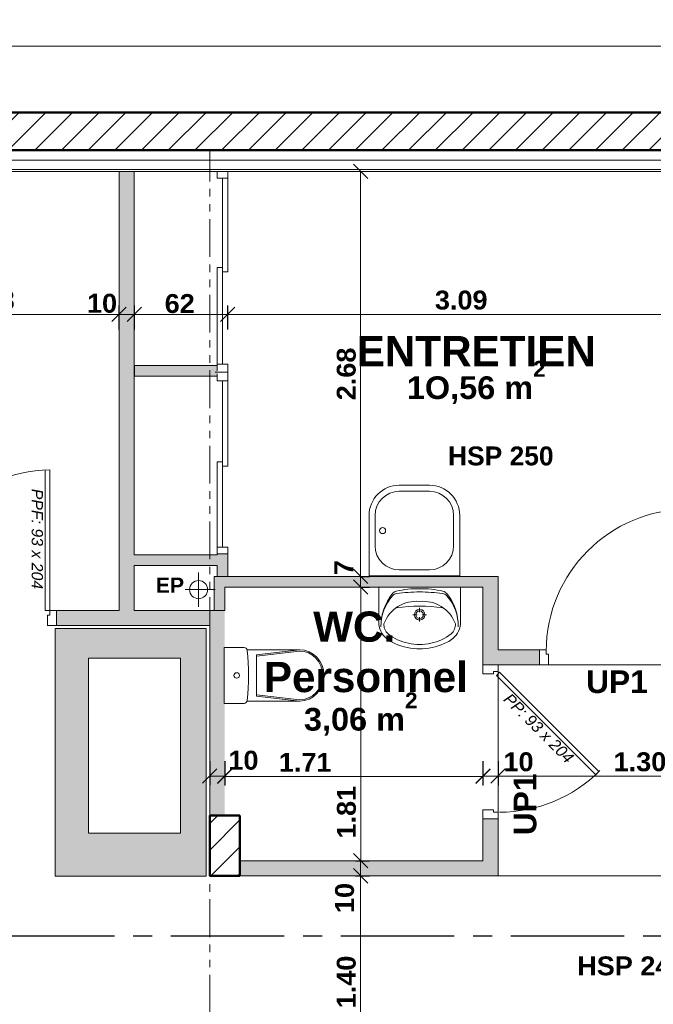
# Model space of a CAD drawing. Extents: x -45086 to 279774, y -60645 to -24658.
# Tile 26 of 35: x -18324 to -14130, y -32935 to -26420. Entities that reach past the tile are written whole.
import ezdxf

# ---------------------------------------------------------------- set-up
doc = ezdxf.new("R2010")
doc.units = 0
doc.header["$LTSCALE"] = 0.1
doc.header["$MEASUREMENT"] = 0
for name, pattern in [('AXES2', [1.125, 0.75, -0.125, 0.125, -0.125]), ('FANTOMEx2', [5, 2.5, -0.5, 0.5, -0.5, 0.5, -0.5]), ('Traits', [282.222223, 141.111112, -141.111112])]:
    doc.linetypes.add(name, pattern=pattern)
doc.layers.get('0').update_dxf_attribs({"lineweight": 9})
doc.layers.get('Defpoints').update_dxf_attribs({"lineweight": 9})
for name, color, linetype, lineweight in [('Brise Soleil', 7, 'Continuous', 9), ('Cloisons', 7, 'Continuous', 9), ('Cotat_ 1_50', 7, 'Continuous', 9), ('Doublages Inter', 7, 'Continuous', 9), ('Faux plafonds', 7, 'Continuous', 9), ('Murs Périphériques', 7, 'Continuous', 9), ('Murs Refend', 7, 'Continuous', 9), ('Plomberie Sanitaire', 7, 'Continuous', 9), ('Poutres', 7, 'Continuous', 9), ('Revetement Sols', 7, 'Continuous', 9), ('Texte 2D', 7, 'Continuous', 9), ('Toiture Terrasse', 7, 'Continuous', 9)]:
    doc.layers.add(name, color=color, linetype=linetype, lineweight=lineweight)
doc.styles.add('STYLE_GENERE_2', font='swisscb.ttf', dxfattribs={"width": 1.25})
doc.styles.add('STYLE_GENERE_4', font='ariali.ttf')
doc.styles.add('STYLE_GENERE_6', font='arialbd.ttf')
doc.linetypes.add('ISOLATION', pattern='A,0.0001,-0.1,[134,ltypeshp.shx,S=0.1,R=0,X=-0.1,Y=0],-0.2,[134,ltypeshp.shx,S=0.1,R=180,X=0.1,Y=0],-0.1', length=0.4001)
doc.dimstyles.new('COTE CM', dxfattribs={"dimtxt": 125, "dimasz": 95, "dimexe": 60, "dimexo": 60, "dimgap": 30, "dimtad": 1, "dimdec": 0, "dimlfac": 0.1, "dimzin": 0, "dimdsep": 46, "dimtxsty": 'STYLE_GENERE_2', "dimblk": 'OBLIQUE', "dimcen": 0.09, "dimclrd": 256, "dimclre": 59, "dimclrt": 256, "dimadec": 0, "dimazin": 0, "dimtfac": 1, "dimtdec": 0, "dimtmove": 1, "dimatfit": 3, "dimfxl": 100, "dimfxlon": 1, "dimtolj": 1, "dimtzin": 0, "dimlwd": -1, "dimarcsym": 0})
doc.dimstyles.new('COTE METRES', dxfattribs={"dimtxt": 125, "dimasz": 95, "dimexe": 60, "dimexo": 60, "dimgap": 30, "dimtad": 1, "dimlfac": 0.001, "dimzin": 0, "dimdsep": 46, "dimtxsty": 'STYLE_GENERE_2', "dimblk": 'OBLIQUE', "dimcen": 0.09, "dimclrd": 256, "dimclre": 256, "dimclrt": 256, "dimadec": 0, "dimazin": 0, "dimtfac": 1, "dimtmove": 1, "dimatfit": 3, "dimldrblk": 'OBLIQUE', "dimfxl": 100, "dimfxlon": 1, "dimtolj": 1, "dimtzin": 0, "dimlwd": -1, "dimlwe": -1, "dimarcsym": 0})

# ---------------------------------------------------------------- blocks, each defined once
blk = doc.blocks.new('Dalle_35', base_point=(-18090.2, -30448.4))
at = {"layer": 'Brise Soleil', "linetype": 'Continuous', "lineweight": 60}
h = blk.add_hatch(color=255, dxfattribs=at)
h.paths.add_polyline_path([(-18090.2, -30448.4), (-18090.2, -32088.4), (-17090.3, -32088.4), (-17090.3, -30448.4)], flags=0)
h.paths.add_polyline_path([(-17867.8, -30644.4), (-17258.9, -30644.4), (-17258.9, -31802.4), (-17867.8, -31802.4)], flags=0)
at = {"layer": 'Brise Soleil', "color": 59, "linetype": 'Continuous', "lineweight": 20, "flags": 128}
for points in [[(-18090.2, -30448.4), (-18090.2, -32088.4), (-17090.3, -32088.4), (-17090.3, -30448.4)], [(-17867.8, -30644.4), (-17258.9, -30644.4), (-17258.9, -31802.4), (-17867.8, -31802.4)]]:
    blk.add_lwpolyline(points, close=True, dxfattribs=at)
blk = doc.blocks.new('Symbole cuvette 3 12_3', base_point=(-16969.6, -30574.3))
at = {"layer": 'Plomberie Sanitaire', "color": 59, "linetype": 'Continuous', "lineweight": 20}
for p, q in [((-16969.6, -30574.3), (-16969.6, -30944.3)), ((-16969.6, -30574.3), (-16839.2, -30574.3)), ((-16818.1, -30589), (-16470.4, -30589)), ((-16470.9, -30589), (-16757.1, -30622.1)), ((-16470.9, -30597.7), (-16757.1, -30630.8)), ((-16757.1, -30759.3), (-16757.1, -30622.1)), ((-16757.1, -30759.3), (-16757.1, -30896.5)), ((-16969.6, -30944.3), (-16839.2, -30944.3)), ((-16818.3, -30929.6), (-16470.4, -30929.6)), ((-16470.9, -30921), (-16757.1, -30887.8)), ((-16470.9, -30929.6), (-16757.1, -30896.5))]:
    blk.add_line(p, q, dxfattribs=at)
for centre, major_axis, ratio, start_param, end_param in [((-16839.2, -30595.8), (22, 0), 0.977808, 0.109401, 1.570796), ((-18427.3, -30759.3), (1618.9, 0), 0.977808, 6.178338, 6.388154), ((-16470.9, -30759.3), (0, 161.6), 0.94264, 3.141593, 6.283185), ((-16470.4, -30759.3), (0, 170.3), 0.944011, 3.141593, 6.283185), ((-16839.2, -30922.8), (22, 0), 0.977808, 4.712389, 6.18277)]:
    blk.add_ellipse(centre, major_axis=major_axis, ratio=ratio, start_param=start_param, end_param=end_param, dxfattribs=at)
blk.add_ellipse((-16887.3, -30759.3), major_axis=(18.4, 0), ratio=0.977808, dxfattribs=at)
blk = doc.blocks.new('Symbole lavabo 12_5', base_point=(-15406.8, -30584.3))
at = {"layer": 'Plomberie Sanitaire', "color": 59, "linetype": 'Continuous', "lineweight": 20}
for p, q in [((-15406.8, -30174.3), (-15946.8, -30174.3)), ((-15946.8, -30174.3), (-15946.8, -30402.7)), ((-15761.8, -30174.3), (-15591.7, -30174.3)), ((-15406.8, -30174.3), (-15406.8, -30402.7)), ((-15722.1, -30357.6), (-15693.3, -30357.6)), ((-15676.7, -30312.1), (-15676.7, -30340.9)), ((-15660, -30357.6), (-15631.2, -30357.6)), ((-15676.7, -30374.3), (-15676.7, -30403.1))]:
    blk.add_line(p, q, dxfattribs=at)
for radius in [35, 25]:
    blk.add_circle((-15676.7, -30357.6), radius, dxfattribs=at)
for centre, radius, start, end in [((-15593.2, -30432.3), 339.6, 140.74225, 180.98472), ((-15822.8, -30262.1), 45, 97.90792, 138.60197), ((-15821.4, -30245.8), 45, 102.77149, 140.74225), ((-15681.9, -30861.1), 675.9, 89.56719, 102.77149), ((-15670.3, -31360.4), 1153.8, 90.32245, 97.90792), ((-15671, -30861.1), 675.9, 77.30598, 90.51028), ((-15681.9, -31360.4), 1153.8, 82.16955, 89.75502), ((-15530.9, -30261.9), 45, 41.47551, 82.16955), ((-15532.4, -30245.6), 45, 39.33522, 77.30598), ((-15760.3, -30432.4), 339.6, 359.09275, 39.33522), ((-15627.7, -30434.1), 305.1, 138.60196, 180.75418), ((-15696.1, -30509.2), 240.6, 85.39402, 121.05606), ((-15657.5, -30509.2), 240.6, 58.94394, 94.60598), ((-15725.8, -30434.1), 305.1, 359.32329, 41.47551), ((-15689.7, -30505.3), 240.7, 122.84422, 158.44807), ((-15676.7, -31285), 984.9, 81.17345, 98.82043), ((-15663.9, -30505.3), 240.7, 21.55193, 57.15578), ((-15809.5, -30408.6), 137.4, 177.54482, 231.25458), ((-15832.8, -30422.4), 80.9, 176.06939, 229.19839), ((-15520.8, -30422.4), 80.9, 310.80161, 3.93061), ((-15544, -30408.6), 137.4, 308.74542, 2.45518), ((-15700.2, -30256.9), 293, 230.71494, 260.00224), ((-15653.4, -30256.9), 293, 279.99776, 309.28506), ((-15762.5, -30349.7), 212.8, 231.31519, 242.84286), ((-15663.1, -30140.6), 444.2, 243.7403, 265.79476), ((-15676.8, -30237.6), 316.7, 256.43339, 283.56661), ((-15690.5, -30140.6), 444.2, 274.20524, 296.2597), ((-15591, -30349.7), 212.8, 297.15714, 308.68481), ((-15676.8, -30314.3), 270, 265.98758, 274.01242)]:
    blk.add_arc(centre, radius, start, end, dxfattribs=at)
blk = doc.blocks.new('Fontaine 2 12', base_point=(-22620.7, 257555.9))
at = {"layer": 'Plomberie Sanitaire', "color": 59, "linetype": 'Continuous', "lineweight": 20}
for p, q in [((-22620.7, 258155.9), (-22620.7, 257755.9)), ((-22020.7, 258155.9), (-22620.7, 258155.9)), ((-22020.7, 257755.9), (-22020.7, 258155.9)), ((-22320.7, 258115.9), (-22420.7, 258115.9)), ((-22220.7, 258115.9), (-22320.7, 258115.9)), ((-22580.7, 257955.9), (-22580.7, 257755.9)), ((-22060.7, 257755.9), (-22060.7, 257955.9)), ((-22420.7, 257595.9), (-22220.7, 257595.9)), ((-22420.7, 257555.9), (-22220.7, 257555.9))]:
    blk.add_line(p, q, dxfattribs=at)
blk.add_circle((-22530.7, 257855.9), 20, dxfattribs=at)
for centre, radius, start, end in [((-22420.7, 257955.9), 160, 90, 180), ((-22220.7, 257955.9), 160, 0, 90), ((-22420.7, 257755.9), 200, 180, 270), ((-22420.7, 257755.9), 160, 180, 270), ((-22220.7, 257755.9), 200, 270, 0), ((-22220.7, 257755.9), 160, 270, 0)]:
    blk.add_arc(centre, radius, start, end, dxfattribs=at)
blk = doc.blocks.new('_Oblique')
at = {"color": 0, "linetype": 'ByBlock', "lineweight": -2}
blk.add_line((-0.5, -0.5), (0.5, 0.5), dxfattribs=at)
blk = doc.blocks.new('*D288', base_point=(-22620.7, 257555.9))
at = {"layer": 'Cotat_ 1_50', "transparency": 16777216}
for p, q in [((-42385.9, -26696.5), (-42385.9, -26536.5)), ((-10001.2, -26696.5), (-10001.2, -26536.5)), ((-42385.9, -26596.5), (-10001.2, -26596.5))]:
    blk.add_line(p, q, dxfattribs=at)
at = {"layer": 'Defpoints', "color": 0, "transparency": 16777216}
for p in [(-10001.2, -26596.5), (-42385.9, -31309.9), (-10001.2, -34322.8)]:
    blk.add_point(p, dxfattribs=at)
at = {"layer": 'Cotat_ 1_50', "transparency": 16777216, "xscale": 95, "yscale": 95, "zscale": 95, "rotation": 180}
blk.add_blockref('_Oblique', (-42385.9, -26596.5), dxfattribs=at)
at = {"layer": 'Cotat_ 1_50', "transparency": 16777216, "xscale": 95, "yscale": 95, "zscale": 95}
blk.add_blockref('_Oblique', (-10001.2, -26596.5), dxfattribs=at)
at = {"layer": 'Cotat_ 1_50', "transparency": 16777216, "insert": (-26193.6, -26502.4), "char_height": 125, "attachment_point": 5, "style": 'STYLE_GENERE_2'}
blk.add_mtext('\\A1;32.39', dxfattribs=at)
blk = doc.blocks.new('*D348', base_point=(-22620.7, 257555.9))
at = {"layer": 'Cotat_ 1_50', "transparency": 16777216}
for p, q in [((-16102.1, -32085.3), (-16007.7, -32085.3)), ((-16067.7, -33489.8), (-16067.7, -32085.3)), ((-15967.7, -33489.8), (-16127.7, -33489.8))]:
    blk.add_line(p, q, dxfattribs=at)
at = {"layer": 'Defpoints', "color": 0, "transparency": 16777216}
for p in [(-16162.1, -32085.3), (-16067.7, -32085.3), (-15103.7, -33489.8)]:
    blk.add_point(p, dxfattribs=at)
at = {"layer": 'Cotat_ 1_50', "transparency": 16777216, "xscale": 95, "yscale": 95, "zscale": 95}
for p, rotation in [((-16067.7, -32085.3), 90), ((-16067.7, -33489.8), 270)]:
    blk.add_blockref('_Oblique', p, dxfattribs=dict(at, rotation=rotation))
at = {"layer": 'Cotat_ 1_50', "transparency": 16777216, "insert": (-16161.8, -32787.5), "char_height": 125, "attachment_point": 5, "rotation": 90, "style": 'STYLE_GENERE_2'}
blk.add_mtext('\\A1;1.40', dxfattribs=at)
blk = doc.blocks.new('*D349', base_point=(-22620.7, 257555.9))
at = {"layer": 'Cotat_ 1_50', "color": 59, "lineweight": -2, "transparency": 16777216}
for p, q in [((-16102.1, -31985.3), (-16007.7, -31985.3)), ((-16102.1, -32085.3), (-16007.7, -32085.3))]:
    blk.add_line(p, q, dxfattribs=at)
at = {"layer": 'Cotat_ 1_50', "transparency": 16777216}
blk.add_line((-16067.7, -32085.3), (-16067.7, -31985.3), dxfattribs=at)
at = {"layer": 'Defpoints', "color": 0, "transparency": 16777216}
for p in [(-16162.1, -31985.3), (-16067.7, -31985.3), (-16162.1, -32085.3)]:
    blk.add_point(p, dxfattribs=at)
at = {"layer": 'Cotat_ 1_50', "transparency": 16777216, "xscale": 95, "yscale": 95, "zscale": 95}
for p, rotation in [((-16067.7, -31985.3), 90), ((-16067.7, -32085.3), 270)]:
    blk.add_blockref('_Oblique', p, dxfattribs=dict(at, rotation=rotation))
at = {"layer": 'Cotat_ 1_50', "transparency": 16777216, "insert": (-16173, -32231.8), "char_height": 125, "attachment_point": 5, "rotation": 90, "style": 'STYLE_GENERE_2'}
blk.add_mtext('\\A1;10', dxfattribs=at)
blk = doc.blocks.new('*D350', base_point=(-22620.7, 257555.9))
at = {"layer": 'Cotat_ 1_50', "transparency": 16777216}
for p, q in [((-16066.7, -30174.3), (-16006.7, -30174.3)), ((-16066.7, -31985.3), (-16066.7, -30174.3)), ((-16102.1, -31985.3), (-16006.7, -31985.3))]:
    blk.add_line(p, q, dxfattribs=at)
at = {"layer": 'Defpoints', "color": 0, "transparency": 16777216}
for p in [(-16112.1, -30174.3), (-16066.7, -30174.3), (-16162.1, -31985.3)]:
    blk.add_point(p, dxfattribs=at)
at = {"layer": 'Cotat_ 1_50', "transparency": 16777216, "xscale": 95, "yscale": 95, "zscale": 95}
for p, rotation in [((-16066.7, -30174.3), 90), ((-16066.7, -31985.3), 270)]:
    blk.add_blockref('_Oblique', p, dxfattribs=dict(at, rotation=rotation))
at = {"layer": 'Cotat_ 1_50', "transparency": 16777216, "insert": (-16160.7, -31664.2), "char_height": 125, "attachment_point": 5, "rotation": 90, "style": 'STYLE_GENERE_2'}
blk.add_mtext('\\A1;1.81', dxfattribs=at)
blk = doc.blocks.new('*D351', base_point=(-22620.7, 257555.9))
at = {"layer": 'Cotat_ 1_50', "color": 59, "lineweight": -2, "transparency": 16777216}
for p, q in [((-16067.7, -30104.3), (-16007.7, -30104.3)), ((-16067.7, -30174.3), (-16007.7, -30174.3))]:
    blk.add_line(p, q, dxfattribs=at)
at = {"layer": 'Cotat_ 1_50', "transparency": 16777216}
blk.add_line((-16067.7, -30174.3), (-16067.7, -30104.3), dxfattribs=at)
at = {"layer": 'Defpoints', "color": 0, "transparency": 16777216}
for p in [(-16112.1, -30104.3), (-16067.7, -30104.3), (-16112.1, -30174.3)]:
    blk.add_point(p, dxfattribs=at)
at = {"layer": 'Cotat_ 1_50', "transparency": 16777216, "xscale": 95, "yscale": 95, "zscale": 95}
for p, rotation in [((-16067.7, -30104.3), 90), ((-16067.7, -30174.3), 270)]:
    blk.add_blockref('_Oblique', p, dxfattribs=dict(at, rotation=rotation))
at = {"layer": 'Cotat_ 1_50', "transparency": 16777216, "insert": (-16178.9, -30045.9), "char_height": 125, "attachment_point": 5, "rotation": 90, "style": 'STYLE_GENERE_2'}
blk.add_mtext('\\A1;7', dxfattribs=at)
blk = doc.blocks.new('*D352', base_point=(-22620.7, 257555.9))
at = {"layer": 'Cotat_ 1_50', "transparency": 16777216}
for p, q in [((-16167.7, -27424.3), (-16007.7, -27424.3)), ((-16067.7, -30104.3), (-16067.7, -27424.3)), ((-16067.7, -30104.3), (-16007.7, -30104.3))]:
    blk.add_line(p, q, dxfattribs=at)
at = {"layer": 'Defpoints', "color": 0, "transparency": 16777216}
for p in [(-26085.6, -27424.3), (-16067.7, -27424.3), (-16112.1, -30104.3)]:
    blk.add_point(p, dxfattribs=at)
at = {"layer": 'Cotat_ 1_50', "transparency": 16777216, "xscale": 95, "yscale": 95, "zscale": 95}
for p, rotation in [((-16067.7, -27424.3), 90), ((-16067.7, -30104.3), 270)]:
    blk.add_blockref('_Oblique', p, dxfattribs=dict(at, rotation=rotation))
at = {"layer": 'Cotat_ 1_50', "transparency": 16777216, "insert": (-16161.8, -28764.3), "char_height": 125, "attachment_point": 5, "rotation": 90, "style": 'STYLE_GENERE_2'}
blk.add_mtext('\\A1;2.68', dxfattribs=at)
blk = doc.blocks.new('*D353', base_point=(-22620.7, 257555.9))
at = {"layer": 'Cotat_ 1_50', "color": 59, "lineweight": -2, "transparency": 16777216}
for p, q in [((-17066.4, -31325.5), (-17066.4, -31485.5)), ((-16966.4, -31325.5), (-16966.4, -31485.5))]:
    blk.add_line(p, q, dxfattribs=at)
at = {"layer": 'Cotat_ 1_50', "transparency": 16777216}
blk.add_line((-17066.4, -31425.5), (-16966.4, -31425.5), dxfattribs=at)
at = {"layer": 'Defpoints', "color": 0, "transparency": 16777216}
for p in [(-17066.4, -31257.5), (-16966.4, -31257.5), (-16966.4, -31425.5)]:
    blk.add_point(p, dxfattribs=at)
at = {"layer": 'Cotat_ 1_50', "transparency": 16777216, "xscale": 95, "yscale": 95, "zscale": 95, "rotation": 180}
blk.add_blockref('_Oblique', (-17066.4, -31425.5), dxfattribs=at)
at = {"layer": 'Cotat_ 1_50', "transparency": 16777216, "xscale": 95, "yscale": 95, "zscale": 95}
blk.add_blockref('_Oblique', (-16966.4, -31425.5), dxfattribs=at)
at = {"layer": 'Cotat_ 1_50', "transparency": 16777216, "insert": (-16843, -31321.1), "char_height": 125, "attachment_point": 5, "style": 'STYLE_GENERE_2'}
blk.add_mtext('\\A1;10', dxfattribs=at)
blk = doc.blocks.new('*D354', base_point=(-22620.7, 257555.9))
at = {"layer": 'Cotat_ 1_50', "transparency": 16777216}
for p, q in [((-16966.4, -31327.4), (-16966.4, -31487.4)), ((-15257.8, -31327.4), (-15257.8, -31487.4)), ((-16966.4, -31427.4), (-15257.8, -31427.4))]:
    blk.add_line(p, q, dxfattribs=at)
at = {"layer": 'Defpoints', "color": 0, "transparency": 16777216}
for p in [(-15257.8, -31094.8), (-16966.4, -31257.5), (-15257.8, -31427.4)]:
    blk.add_point(p, dxfattribs=at)
at = {"layer": 'Cotat_ 1_50', "transparency": 16777216, "xscale": 95, "yscale": 95, "zscale": 95, "rotation": 180}
blk.add_blockref('_Oblique', (-16966.4, -31427.4), dxfattribs=at)
at = {"layer": 'Cotat_ 1_50', "transparency": 16777216, "xscale": 95, "yscale": 95, "zscale": 95}
blk.add_blockref('_Oblique', (-15257.8, -31427.4), dxfattribs=at)
at = {"layer": 'Cotat_ 1_50', "transparency": 16777216, "insert": (-16434.4, -31334.5), "char_height": 125, "attachment_point": 5, "style": 'STYLE_GENERE_2'}
blk.add_mtext('\\A1;1.71', dxfattribs=at)
blk = doc.blocks.new('*D355', base_point=(-22620.7, 257555.9))
at = {"layer": 'Cotat_ 1_50', "color": 59, "lineweight": -2, "transparency": 16777216}
for p, q in [((-15257.8, -31325.5), (-15257.8, -31485.5)), ((-15157.8, -31325.5), (-15157.8, -31485.5))]:
    blk.add_line(p, q, dxfattribs=at)
at = {"layer": 'Cotat_ 1_50', "transparency": 16777216}
blk.add_line((-15257.8, -31425.5), (-15157.8, -31425.5), dxfattribs=at)
at = {"layer": 'Defpoints', "color": 0, "transparency": 16777216}
for p in [(-15257.8, -31145.4), (-15157.8, -31145.4), (-15157.8, -31425.5)]:
    blk.add_point(p, dxfattribs=at)
at = {"layer": 'Cotat_ 1_50', "transparency": 16777216, "xscale": 95, "yscale": 95, "zscale": 95, "rotation": 180}
blk.add_blockref('_Oblique', (-15257.8, -31425.5), dxfattribs=at)
at = {"layer": 'Cotat_ 1_50', "transparency": 16777216, "xscale": 95, "yscale": 95, "zscale": 95}
blk.add_blockref('_Oblique', (-15157.8, -31425.5), dxfattribs=at)
at = {"layer": 'Cotat_ 1_50', "transparency": 16777216, "insert": (-15022.1, -31331.4), "char_height": 125, "attachment_point": 5, "style": 'STYLE_GENERE_2'}
blk.add_mtext('\\A1;10', dxfattribs=at)
blk = doc.blocks.new('*D356', base_point=(-22620.7, 257555.9))
at = {"layer": 'Cotat_ 1_50', "transparency": 16777216}
for p, q in [((-13856.6, -31325.5), (-13856.6, -31485.5)), ((-15157.8, -31413.4), (-15157.8, -31485.5)), ((-15157.8, -31425.5), (-13856.6, -31425.5))]:
    blk.add_line(p, q, dxfattribs=at)
at = {"layer": 'Defpoints', "color": 0, "transparency": 16777216}
for p in [(-13856.6, -30003.3), (-15157.8, -31353.4), (-13856.6, -31425.5)]:
    blk.add_point(p, dxfattribs=at)
at = {"layer": 'Cotat_ 1_50', "transparency": 16777216, "xscale": 95, "yscale": 95, "zscale": 95, "rotation": 180}
blk.add_blockref('_Oblique', (-15157.8, -31425.5), dxfattribs=at)
at = {"layer": 'Cotat_ 1_50', "transparency": 16777216, "xscale": 95, "yscale": 95, "zscale": 95}
blk.add_blockref('_Oblique', (-13856.6, -31425.5), dxfattribs=at)
at = {"layer": 'Cotat_ 1_50', "transparency": 16777216, "insert": (-14218.5, -31331.4), "char_height": 125, "attachment_point": 5, "style": 'STYLE_GENERE_2'}
blk.add_mtext('\\A1;1.30', dxfattribs=at)
blk = doc.blocks.new('*D460', base_point=(-22620.7, 257555.9))
at = {"layer": 'Cotat_ 1_50', "color": 59, "lineweight": -2, "transparency": 16777216}
for p, q in [((-19347.3, -28470.6), (-19347.3, -28310.6)), ((-17666.4, -28470.6), (-17666.4, -28310.6))]:
    blk.add_line(p, q, dxfattribs=at)
at = {"layer": 'Cotat_ 1_50', "transparency": 16777216}
blk.add_line((-19347.3, -28370.6), (-17666.4, -28370.6), dxfattribs=at)
at = {"layer": 'Defpoints', "color": 0, "transparency": 16777216}
for p in [(-17666.4, -28370.6), (-19347.3, -29212.9), (-17666.4, -30329.7)]:
    blk.add_point(p, dxfattribs=at)
at = {"layer": 'Cotat_ 1_50', "transparency": 16777216, "xscale": 95, "yscale": 95, "zscale": 95, "rotation": 180}
blk.add_blockref('_Oblique', (-19347.3, -28370.6), dxfattribs=at)
at = {"layer": 'Cotat_ 1_50', "transparency": 16777216, "xscale": 95, "yscale": 95, "zscale": 95}
blk.add_blockref('_Oblique', (-17666.4, -28370.6), dxfattribs=at)
at = {"layer": 'Cotat_ 1_50', "transparency": 16777216, "insert": (-18506.8, -28276.5), "char_height": 125, "attachment_point": 5, "style": 'STYLE_GENERE_2'}
blk.add_mtext('\\A1;168', dxfattribs=at)
blk = doc.blocks.new('*D486')
at = {"layer": 'Defpoints', "color": 0, "transparency": 16777216}
for p in [(-17666.4, -28370.6), (-17565.1, -28370.6), (-17565.1, -28709.2)]:
    blk.add_point(p, dxfattribs=at)
at = {"layer": 'Murs Périphériques', "color": 59, "lineweight": -2, "transparency": 16777216}
for p, q in [((-17666.4, -28370.6), (-17666.4, -28310.6)), ((-17565.1, -28470.6), (-17565.1, -28310.6))]:
    blk.add_line(p, q, dxfattribs=at)
at = {"layer": 'Murs Périphériques', "transparency": 16777216}
blk.add_line((-17666.4, -28370.6), (-17565.1, -28370.6), dxfattribs=at)
at = {"layer": 'Murs Périphériques', "transparency": 16777216, "xscale": 95, "yscale": 95, "zscale": 95, "rotation": 180}
blk.add_blockref('_Oblique', (-17666.4, -28370.6), dxfattribs=at)
at = {"layer": 'Murs Périphériques', "transparency": 16777216, "xscale": 95, "yscale": 95, "zscale": 95}
blk.add_blockref('_Oblique', (-17565.1, -28370.6), dxfattribs=at)
at = {"layer": 'Murs Périphériques', "transparency": 16777216, "insert": (-17779, -28297.5), "char_height": 125, "attachment_point": 5, "style": 'STYLE_GENERE_2'}
blk.add_mtext('\\A1;10', dxfattribs=at)
blk = doc.blocks.new('*D487')
at = {"layer": 'Defpoints', "color": 0, "transparency": 16777216}
for p in [(-16946.4, -28370.6), (-17565.1, -28709.2), (-16946.4, -28699.2)]:
    blk.add_point(p, dxfattribs=at)
at = {"layer": 'Murs Périphériques', "color": 59, "lineweight": -2, "transparency": 16777216}
for p, q in [((-17565.1, -28470.6), (-17565.1, -28310.6)), ((-16946.4, -28470.6), (-16946.4, -28310.6))]:
    blk.add_line(p, q, dxfattribs=at)
at = {"layer": 'Murs Périphériques', "transparency": 16777216}
blk.add_line((-17565.1, -28370.6), (-16946.4, -28370.6), dxfattribs=at)
at = {"layer": 'Murs Périphériques', "transparency": 16777216, "xscale": 95, "yscale": 95, "zscale": 95, "rotation": 180}
blk.add_blockref('_Oblique', (-17565.1, -28370.6), dxfattribs=at)
at = {"layer": 'Murs Périphériques', "transparency": 16777216, "xscale": 95, "yscale": 95, "zscale": 95}
blk.add_blockref('_Oblique', (-16946.4, -28370.6), dxfattribs=at)
at = {"layer": 'Murs Périphériques', "transparency": 16777216, "insert": (-17264.7, -28299.4), "char_height": 125, "attachment_point": 5, "style": 'STYLE_GENERE_2'}
blk.add_mtext('\\A1;62', dxfattribs=at)
blk = doc.blocks.new('*D488')
at = {"layer": 'Defpoints', "color": 0, "lineweight": 30, "transparency": 16777216}
for p in [(-13856.6, -27424.3), (-13856.6, -28370.6), (-16946.4, -28699.2)]:
    blk.add_point(p, dxfattribs=at)
at = {"layer": 'Murs Périphériques', "transparency": 16777216}
for p, q in [((-13856.6, -28270.6), (-13856.6, -28430.6)), ((-16946.4, -28470.6), (-16946.4, -28310.6)), ((-16946.4, -28370.6), (-13856.6, -28370.6))]:
    blk.add_line(p, q, dxfattribs=at)
at = {"layer": 'Murs Périphériques', "transparency": 16777216, "xscale": 95, "yscale": 95, "zscale": 95, "rotation": 180}
blk.add_blockref('_Oblique', (-16946.4, -28370.6), dxfattribs=at)
at = {"layer": 'Murs Périphériques', "transparency": 16777216, "xscale": 95, "yscale": 95, "zscale": 95}
blk.add_blockref('_Oblique', (-13856.6, -28370.6), dxfattribs=at)
at = {"layer": 'Murs Périphériques', "transparency": 16777216, "insert": (-15401.5, -28276.5), "char_height": 125, "attachment_point": 5, "style": 'STYLE_GENERE_2'}
blk.add_mtext('\\A1;3.09', dxfattribs=at)

msp = doc.modelspace()

# ---------------------------------------------------------------- hatches: boundary and pattern name
at = {"layer": 'Cloisons'}
for points in [[(-17566.358, -30429.753), (-17566.358, -27424.264), (-17666.358, -27424.264), (-17666.358, -30429.753)], [(-16966.358, -31685.283), (-16966.358, -30329.716), (-17066.358, -30429.716), (-17066.358, -31685.283)]]:
    msp.add_hatch(color=256, dxfattribs=at).paths.add_polyline_path(points)
for points in [[(-17016.358, -28709.249), (-17565.097, -28709.249), (-17565.097, -28779.249), (-17016.358, -28779.249)], [(-17566.358, -30032.306), (-17016.358, -30032.306), (-17016.358, -29962.306), (-17566.358, -29962.306)], [(-17016.358, -30104.287), (-16946.358, -30104.287), (-16946.358, -29955.405), (-17016.358, -29955.405)], [(-16966.358, -30174.302), (-15257.779, -30174.302), (-15157.779, -30104.302), (-17036.358, -30104.302)], [(-16966.358, -30329.716), (-16966.358, -30174.302), (-17036.358, -30104.302), (-17036.358, -30329.716)], [(-15157.779, -30104.302), (-15257.779, -30174.302), (-15257.779, -30689.154), (-15157.779, -30689.154)], [(-18080.229, -30329.716), (-18080.229, -30429.716), (-17666.358, -30429.716), (-17666.358, -30329.716)], [(-17566.358, -30329.716), (-17566.358, -30429.716), (-17066.358, -30429.716), (-16966.358, -30329.716)], [(-15157.779, -30589.154), (-15157.779, -30689.154), (-14883.744, -30689.154), (-14883.744, -30589.154)], [(-15157.779, -31709.154), (-15257.779, -31709.154), (-15257.779, -31985.283), (-15157.779, -32085.283)], [(-16866.358, -32085.283), (-15157.779, -32085.283), (-15257.779, -31985.283), (-16866.358, -31985.283)]]:
    msp.add_hatch(color=256, dxfattribs=at).paths.add_polyline_path(points, flags=0)
at = {"layer": 'Murs Périphériques'}
h = msp.add_hatch(dxfattribs=at)
h.set_pattern_fill('ANSI31', color=256, scale=1000)
h.set_pattern_definition([(45, (-22894.26, -32484.26), (-88.3883, 88.3883), [])])
h.paths.add_polyline_path([(-10001.246, -27034.264), (-22894.259, -27034.264), (-22894.259, -27284.264), (-10221.246, -27284.264), (-10221.246, -32484.264), (-10001.246, -32484.264), (-10001.246, -27284.264)])
at = {"layer": 'Murs Refend', "linetype": 'Continuous', "lineweight": 15}
h = msp.add_hatch(dxfattribs=at)
h.set_pattern_fill('ANSI31', color=250, scale=1000, style=0)
h.paths.add_polyline_path([(-16866.358, -32085.283), (-16866.358, -31685.283), (-17066.358, -31685.283), (-17066.358, -32085.283)], flags=0)

# ---------------------------------------------------------------- linework, layer by layer
at = {"linetype": 'AXES2', "lineweight": 30, "ltscale": 10000}
msp.add_line((-9822.49, -32484.264), (-43832.691, -32484.264), dxfattribs=at)
at = {"layer": 'Cloisons', "color": 7, "linetype": 'ISOLATION', "ltscale": 1550}
msp.add_line((-42038.876, -27349.212), (-10303.26, -27348.986), dxfattribs=at)
at = {"layer": 'Cloisons', "linetype": 'Continuous'}
for p, q in [((-17666.358, -27424.264), (-17666.358, -30329.716)), ((-17566.358, -29962.306), (-17566.358, -27424.264)), ((-17016.358, -28709.249), (-17565.097, -28709.249)), ((-17565.097, -28709.249), (-17565.097, -28779.249)), ((-17565.097, -28779.249), (-17016.358, -28779.249)), ((-17016.358, -29962.306), (-17566.358, -29962.306)), ((-16946.358, -29955.405), (-17016.358, -29955.405)), ((-17016.358, -29955.405), (-17016.358, -29962.306)), ((-16946.358, -30104.287), (-16946.358, -29955.405)), ((-17566.358, -30032.306), (-17016.358, -30032.306)), ((-17566.358, -30329.716), (-17566.358, -30032.306)), ((-17016.358, -30032.306), (-17016.358, -30104.287)), ((-15157.779, -30104.302), (-17036.358, -30104.302)), ((-17036.358, -30104.302), (-17036.358, -30329.716)), ((-17016.358, -30104.287), (-16946.358, -30104.287)), ((-15157.779, -30589.154), (-15157.779, -30104.302)), ((-16966.358, -30174.302), (-15257.779, -30174.302)), ((-16966.358, -30329.716), (-16966.358, -30174.302)), ((-15257.779, -30174.302), (-15257.779, -30689.154)), ((-18080.229, -30429.716), (-18080.229, -30329.716)), ((-17666.358, -30329.716), (-18080.229, -30329.716)), ((-16966.358, -30329.716), (-17566.358, -30329.716)), ((-17036.358, -30329.716), (-16966.358, -30329.716)), ((-18080.229, -30429.716), (-17666.358, -30429.716)), ((-17666.358, -30429.716), (-17666.358, -30429.753)), ((-17666.358, -30429.753), (-17566.358, -30429.753)), ((-17566.358, -30429.716), (-17066.358, -30429.716)), ((-17566.358, -30429.753), (-17566.358, -30429.716)), ((-17066.358, -30429.716), (-17066.358, -32085.283)), ((-14883.744, -30589.154), (-15157.779, -30589.154)), ((-14883.744, -30689.154), (-14883.744, -30589.154)), ((-15257.779, -30689.154), (-15157.779, -30689.154)), ((-15157.779, -30689.154), (-14883.744, -30689.154)), ((-15257.779, -31709.154), (-15157.779, -31709.154)), ((-15257.779, -31709.154), (-15257.779, -31985.283)), ((-15157.779, -32085.283), (-15157.779, -31709.154)), ((-15257.779, -31985.283), (-16866.358, -31985.283)), ((-16866.358, -32085.283), (-15157.779, -32085.283))]:
    msp.add_line(p, q, dxfattribs=at)
at = {"layer": 'Cloisons', "color": 59, "linetype": 'Continuous', "lineweight": 20}
for p, q in [((-17006.358, -27424.264), (-17016.358, -27424.264)), ((-16956.358, -27424.264), (-17006.358, -27424.264)), ((-16946.358, -27424.264), (-16956.358, -27424.264)), ((-17016.358, -28744.249), (-17016.358, -28699.249)), ((-16981.358, -28699.249), (-17016.358, -28699.249)), ((-17016.358, -28764.287), (-17016.358, -28809.287)), ((-17006.358, -29955.405), (-17016.358, -29955.405)), ((-16956.358, -29955.405), (-17006.358, -29955.405)), ((-16946.358, -29955.405), (-16956.358, -29955.405)), ((-18080.229, -30329.716), (-18080.229, -30339.716)), ((-18080.229, -30339.716), (-18080.229, -30419.716)), ((-18080.229, -30419.716), (-18080.229, -30429.716)), ((-14838.744, -30589.154), (-14883.744, -30589.154)), ((-14883.744, -30589.154), (-14883.744, -30599.154)), ((-14883.744, -30599.154), (-14883.744, -30679.154)), ((-14838.744, -30619.154), (-14838.744, -30589.154)), ((-14823.744, -30619.154), (-14838.744, -30619.154)), ((-14823.744, -30689.154), (-14823.744, -30619.154)), ((-14883.744, -30679.154), (-14883.744, -30689.154)), ((-15247.779, -30689.154), (-15257.779, -30689.154)), ((-15167.779, -30689.154), (-15247.779, -30689.154)), ((-15168.992, -30759.509), (-15147.779, -30738.296)), ((-15157.779, -30689.154), (-15167.779, -30689.154)), ((-15157.779, -30734.154), (-15157.779, -30689.154)), ((-14883.744, -30689.154), (-14823.744, -30689.154)), ((-14490.17, -31395.905), (-14511.383, -31417.118)), ((-15247.779, -31709.154), (-15257.779, -31709.154)), ((-15167.779, -31709.154), (-15247.779, -31709.154)), ((-15157.779, -31709.154), (-15167.779, -31709.154)), ((-15157.779, -31664.154), (-15157.779, -31709.154))]:
    msp.add_line(p, q, dxfattribs=at)
at = {"layer": 'Cloisons'}
for p, q in [((-17016.358, -27424.264), (-17016.358, -27469.264)), ((-16946.358, -27469.264), (-16946.358, -27424.264)), ((-17016.358, -27469.264), (-16961.358, -27469.264)), ((-16981.358, -28089.249), (-16981.358, -27469.264)), ((-16981.358, -27469.264), (-16946.358, -27469.264)), ((-16946.358, -27449.249), (-16946.358, -28089.249)), ((-17016.358, -28699.249), (-17016.358, -28059.249)), ((-17016.358, -28059.249), (-16981.358, -28059.249)), ((-16981.358, -28059.249), (-16981.358, -28699.249)), ((-16946.358, -28089.249), (-16981.358, -28089.249)), ((-17016.358, -28699.249), (-16961.358, -28699.249)), ((-16961.358, -28699.249), (-16946.358, -28699.249)), ((-16946.358, -28809.287), (-16946.358, -28699.249)), ((-16946.358, -28753.689), (-17029.722, -28753.689)), ((-17016.358, -28809.287), (-16961.358, -28809.287)), ((-16981.358, -29374.846), (-16981.358, -28809.287)), ((-16981.358, -28809.287), (-16946.358, -28809.287)), ((-16961.358, -28809.287), (-16946.358, -28809.287)), ((-16946.358, -28809.287), (-16946.358, -29374.846)), ((-17016.358, -29910.405), (-17016.358, -29344.846)), ((-17016.358, -29344.846), (-16981.358, -29344.846)), ((-16981.358, -29344.846), (-16981.358, -29910.405)), ((-16946.358, -29374.846), (-16981.358, -29374.846)), ((-18155.229, -29399.716), (-18155.229, -30329.716)), ((-18125.229, -30329.716), (-18125.229, -29399.716)), ((-17016.358, -29955.405), (-17016.358, -29910.405)), ((-17016.358, -29910.405), (-16961.358, -29910.405)), ((-16981.358, -29910.405), (-17016.358, -29910.405)), ((-16961.358, -29910.405), (-16946.358, -29910.405)), ((-16946.358, -29910.405), (-16946.358, -29955.405)), ((-18155.229, -30329.716), (-18125.229, -30329.716)), ((-18140.229, -30429.716), (-18140.229, -30359.716)), ((-18140.229, -30359.716), (-18125.229, -30359.716)), ((-18125.229, -30359.716), (-18125.229, -30329.716)), ((-18125.229, -30329.716), (-18080.229, -30329.716)), ((-18080.229, -30429.716), (-18140.229, -30429.716)), ((-15257.779, -30689.154), (-15257.779, -30749.154)), ((-15257.779, -30749.154), (-15187.779, -30749.154)), ((-15187.779, -30749.154), (-15187.779, -30734.154)), ((-15187.779, -30734.154), (-15157.779, -30734.154)), ((-15147.779, -30738.296), (-14490.17, -31395.905)), ((-14511.383, -31417.118), (-15168.992, -30759.509)), ((-15257.779, -31709.154), (-15257.779, -31649.154)), ((-15257.779, -31649.154), (-15187.779, -31649.154)), ((-15187.779, -31649.154), (-15187.779, -31664.154)), ((-15187.779, -31664.154), (-15157.779, -31664.154))]:
    msp.add_line(p, q, dxfattribs=at)
for centre, radius, start, end in [((-18115.137, -30339.753), 940.092, 90.6150605, 179.9977227), ((-13898.744, -30599.154), 940, 90, 180), ((-15147.779, -30724.154), 940, 270, 315)]:
    msp.add_arc(centre, radius, start, end, dxfattribs=at)
at = {"layer": 'Doublages Inter', "linetype": 'Continuous'}
for p, q in [((-10221.246, -27284.264), (-42165.876, -27284.264)), ((-42038.876, -27411.264), (-10348.246, -27411.264))]:
    msp.add_line(p, q, dxfattribs=at)
at = {"layer": 'Doublages Inter'}
msp.add_line((-42025.876, -27424.264), (-10361.246, -27424.264), dxfattribs=at)
at = {"layer": 'Faux plafonds', "flags": 128}
msp.add_lwpolyline([(-15157.779, -30689.154), (-13856.617, -30689.154), (-13856.617, -32085.283), (-15157.779, -32085.283)], close=True, dxfattribs=at)
at = {"layer": 'Murs Périphériques', "linetype": 'Continuous', "lineweight": 50}
for p, q in [((-10001.246, -27034.264), (-42365.876, -27034.264)), ((-42165.876, -27284.264), (-10221.246, -27284.264))]:
    msp.add_line(p, q, dxfattribs=at)
at = {"layer": 'Murs Périphériques', "lineweight": 50}
for p, q in [((-17066.358, -32085.283), (-17066.358, -31685.283)), ((-17066.358, -31685.283), (-16866.358, -31685.283)), ((-16866.358, -31685.283), (-16866.358, -32085.283)), ((-16866.358, -32085.283), (-17066.358, -32085.283))]:
    msp.add_line(p, q, dxfattribs=at)
at = {"layer": 'Murs Refend', "linetype": 'Continuous'}
for p, q in [((-16866.358, -31685.283), (-17066.358, -31685.283)), ((-17066.358, -31685.283), (-17066.358, -32085.283)), ((-16866.358, -31985.283), (-16866.358, -31685.283)), ((-16966.358, -32085.283), (-16866.358, -32085.283))]:
    msp.add_line(p, q, dxfattribs=at)
at = {"layer": 'Poutres', "color": 59, "linetype": 'Traits', "lineweight": 20}
msp.add_line((-16866.358, -27284.264), (-17066.358, -27284.264), dxfattribs=at)
at = {"layer": 'Poutres', "linetype": 'FANTOMEx2', "ltscale": 1000}
msp.add_line((-17066.358, -33490.316), (-17066.358, -27284.264), dxfattribs=at)
at = {"layer": 'Toiture Terrasse', "color": 7}
for p, q in [((-17139.88, -30305.302), (-17139.88, -30077.709)), ((-17229.529, -30191.506), (-17030.107, -30191.506))]:
    msp.add_line(p, q, dxfattribs=at)
msp.add_circle((-17139.88, -30191.454), 60, dxfattribs=at)

# ---------------------------------------------------------------- block references
at = {"layer": 'Brise Soleil', "color": 7}
msp.add_blockref('Dalle_35', (-18090.229, -30448.371), dxfattribs=at)
at = {"layer": 'Plomberie Sanitaire', "color": 7, "xscale": -1, "rotation": 180}
msp.add_blockref('Fontaine 2 12', (-16011.584, -29500.713), dxfattribs=at)
at = {"layer": 'Plomberie Sanitaire', "color": 7}
for name, p in [('Symbole lavabo 12_5', (-15406.775, -30584.302)), ('Symbole cuvette 3 12_3', (-16969.615, -30574.302))]:
    msp.add_blockref(name, p, dxfattribs=at)

# ---------------------------------------------------------------- texts
at = {"layer": 'Cloisons', "style": 'STYLE_GENERE_4'}
for s, rotation, p in [('PPF: 93 x 204', 270, (-18244.872, -29524.314)), ('PP: 93 x 204', 315, (-15126.811, -30922.963))]:
    msp.add_text(s, height=75, rotation=rotation, dxfattribs=at).set_placement(p)
at = {"layer": 'Faux plafonds', "color": 7, "char_height": 125, "attachment_point": 5}
for s, insert, style in [('{HSP 250}', (-15139.447, -29307.8), 'STYLE_GENERE_6'), ('{HSP 240}', (-14275.53, -32681.816), 'STYLE_GENERE_2')]:
    msp.add_mtext(s, dxfattribs=dict(at, insert=insert, style=style))
at = {"layer": 'Revetement Sols', "color": 7, "insert": (-15761.579, -28964), "char_height": 150, "attachment_point": 7, "style": 'STYLE_GENERE_2'}
msp.add_mtext('1O,56 m{\\A1;\\H0.7x;\\S2^  ;}', dxfattribs=at)
at = {"layer": 'Revetement Sols', "insert": (-16442.574, -31157.924), "char_height": 150, "attachment_point": 7, "style": 'STYLE_GENERE_2'}
msp.add_mtext('3,06 m{\\A1;\\H0.7x;\\S2^  ;}', dxfattribs=at)
at = {"layer": 'Texte 2D', "color": 7, "style": 'STYLE_GENERE_6'}
msp.add_text('UP1', height=150, rotation=90, dxfattribs=at).set_placement((-14904.349, -31816.133))
at = {"layer": 'Texte 2D', "color": 7, "insert": (-15301.828, -28613.134), "char_height": 200, "attachment_point": 5, "style": 'STYLE_GENERE_6'}
msp.add_mtext('{ENTRETIEN}', dxfattribs=at)
at = {"layer": 'Texte 2D', "color": 7, "attachment_point": 5, "style": 'STYLE_GENERE_6'}
for s, insert, char_height, width in [('{WC.   Personnel}', (-16032.456, -30604.378), 199.99998, 1682.78826), ('UP1', (-14370.826, -30801.821), 150, 1915.86713)]:
    msp.add_mtext(s, dxfattribs=dict(at, insert=insert, char_height=char_height, width=width))
at = {"layer": 'Toiture Terrasse', "color": 7, "insert": (-17329.349, -30161.671), "char_height": 100, "attachment_point": 5, "style": 'STYLE_GENERE_6'}
msp.add_mtext('{EP}', dxfattribs=at)

# ---------------------------------------------------------------- dimensions: what is measured, and where the dimension line sits
at = {"layer": 'Cotat_ 1_50', "color": 7}
dim = msp.add_linear_dim(base=(-10001.246, -26596.489), p1=(-42385.876, -31309.917), p2=(-10001.246, -34322.823), text='32.39', dimstyle='COTE METRES', dxfattribs=at)
dim.commit()
dim.dimension.update_dxf_attribs({"geometry": '*D288', "text_midpoint": (-26193.561, -26502.406)})
for base, p1, p2, picture, middle in [((-16067.715, -27424.264), (-16112.069, -30104.302), (-26085.638, -27424.264), '*D352', (-16161.798, -28764.283)), ((-16067.715, -32085.283), (-15103.712, -33489.769), (-16162.069, -32085.283), '*D348', (-16161.798, -32787.526))]:
    dim = msp.add_linear_dim(base=base, p1=p1, p2=p2, angle=90, dimstyle='COTE METRES', dxfattribs=at)
    dim.commit()
    dim.dimension.update_dxf_attribs({"geometry": picture, "text_midpoint": middle})
for base, p1, p2, dimstyle, picture, middle in [((-17666.358, -28370.553), (-19347.309, -29212.931), (-17666.358, -30329.716), 'COTE CM', '*D460', (-18506.833, -28370.553)), ((-13856.617, -31425.513), (-15157.779, -31353.351), (-13856.617, -30003.333), 'COTE METRES', '*D356', (-14218.474, -31425.513)), ((-15257.779, -31427.403), (-16966.358, -31257.499), (-15257.779, -31094.792), 'COTE METRES', '*D354', (-16434.402, -31427.403)), ((-15157.779, -31425.513), (-15257.779, -31145.437), (-15157.779, -31145.437), 'COTE CM', '*D355', (-15022.128, -31425.513)), ((-16966.358, -31425.513), (-17066.358, -31257.499), (-16966.358, -31257.499), 'COTE CM', '*D353', (-16842.972, -31415.154))]:
    dim = msp.add_linear_dim(base=base, p1=p1, p2=p2, dimstyle=dimstyle, dxfattribs=at)
    dim.commit()
    dim.dimension.update_dxf_attribs({"geometry": picture, "text_midpoint": middle, "dimtype": 160})
for base, p1, p2, dimstyle, picture, middle in [((-16067.715, -30104.302), (-16112.069, -30174.302), (-16112.069, -30104.302), 'COTE CM', '*D351', (-16086.362, -30045.852)), ((-16066.69, -30174.302), (-16162.069, -31985.283), (-16112.069, -30174.302), 'COTE METRES', '*D350', (-16066.69, -31664.219)), ((-16067.715, -31985.283), (-16162.069, -32085.283), (-16162.069, -31985.283), 'COTE CM', '*D349', (-16078.947, -32231.76))]:
    dim = msp.add_linear_dim(base=base, p1=p1, p2=p2, angle=90, dimstyle=dimstyle, dxfattribs=at)
    dim.commit()
    dim.dimension.update_dxf_attribs({"geometry": picture, "text_midpoint": middle, "dimtype": 160})
at = {"layer": 'Murs Périphériques'}
dim = msp.add_linear_dim(base=(-13856.617, -28370.553), p1=(-16946.358, -28699.249), p2=(-13856.617, -27424.264), dimstyle='COTE METRES', dxfattribs=at)
dim.commit()
dim.dimension.update_dxf_attribs({"geometry": '*D488', "text_midpoint": (-15401.487, -28276.47)})
for base, p1, p2, picture, middle in [((-17565.097, -28370.553), (-17666.358, -28370.553), (-17565.097, -28709.249), '*D486', (-17778.994, -28391.614)), ((-16946.358, -28370.553), (-17565.097, -28709.249), (-16946.358, -28699.249), '*D487', (-17264.712, -28393.476))]:
    dim = msp.add_linear_dim(base=base, p1=p1, p2=p2, dimstyle='COTE CM', dxfattribs=at)
    dim.commit()
    dim.dimension.update_dxf_attribs({"geometry": picture, "text_midpoint": middle, "dimtype": 160})

doc.saveas('drawing.dxf')
